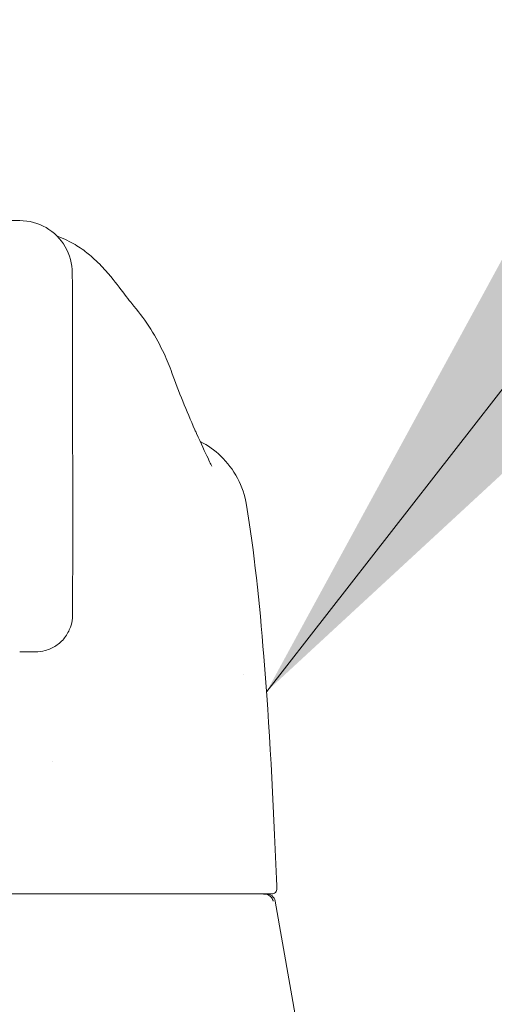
# Model space of a CAD drawing. Header units: inches. Extents: x 3 to 371, y 8 to 234.
# Tile 23 of 51: x 167.03 to 168.11, y 66.55 to 68.78. Entities that reach past the tile are written whole.
import ezdxf

# ---------------------------------------------------------------- set-up
doc = ezdxf.new("R2010")
doc.units = ezdxf.units.IN
doc.header["$LTSCALE"] = 22
doc.header["$MEASUREMENT"] = 0
for name, color, linetype, lineweight in [('Dimension (ANSI)', 7, 'Continuous', 5), ('Symbol (ANSI)', 7, 'Continuous', 5), ('Visible (ANSI)', 7, 'Continuous', 5)]:
    doc.layers.add(name, color=color, linetype=linetype, lineweight=lineweight)
doc.styles.add('ROMANS', font='romans.shx')
doc.dimstyles.new('Default (ANSI)', dxfattribs={"dimscale": 22, "dimtxt": 0.08, "dimasz": 0.098425, "dimexe": 0.125, "dimexo": 0.0625, "dimgap": 0.031496, "dimtad": 0, "dimtih": 1, "dimtoh": 1, "dimrnd": 1e-08, "dimzin": 0, "dimdsep": 46, "dimtxsty": 'ROMANS', "dimcen": 0.09, "dimdle": 0.393701, "dimclrd": 256, "dimclre": 256, "dimclrt": 256, "dimadec": 0, "dimazin": 0, "dimtfac": 1.25, "dimtofl": 0, "dimtmove": 0, "dimatfit": 3, "dimfxl": 0, "dimtolj": 1, "dimtzin": 0, "dimlwd": -1, "dimlwe": -1, "dimarcsym": 0})
doc.dimstyles.new('Default (ANSI)$7', dxfattribs={"dimscale": 22, "dimtxt": 0.08, "dimasz": 0.098425, "dimexe": 0.125, "dimexo": 0.0625, "dimgap": 0.031496, "dimtad": 0, "dimtih": 1, "dimtoh": 1, "dimrnd": 1e-08, "dimzin": 0, "dimdsep": 46, "dimtxsty": 'ROMANS', "dimcen": 0.09, "dimdle": 0.393701, "dimclrd": 256, "dimclre": 256, "dimclrt": 256, "dimadec": 0, "dimazin": 0, "dimtfac": 1.25, "dimtofl": 0, "dimtmove": 0, "dimatfit": 3, "dimfxl": 0, "dimtolj": 1, "dimtzin": 0, "dimlwd": -1, "dimlwe": -1, "dimarcsym": 0})

# ---------------------------------------------------------------- blocks, each defined once
blk = doc.blocks.new('*D35')
at = {"layer": 'Defpoints', "color": 0}
for p in [(169.1964, 74.7761), (140.7589, 65.9501), (169.1964, 65.9501)]:
    blk.add_point(p, dxfattribs=at)
at = {"layer": 'Dimension (ANSI)'}
for p, q in [((140.7589, 67.3251), (140.7589, 77.5261)), ((169.1964, 67.3251), (169.1964, 77.5261)), ((142.9243, 74.7761), (146.3228, 74.7761)), ((167.0311, 74.7761), (163.6325, 74.7761))]:
    blk.add_line(p, q, dxfattribs=at)
for points in [[(142.9243, 75.137), (142.9243, 74.4153), (140.7589, 74.7761)], [(167.0311, 75.137), (167.0311, 74.4153), (169.1964, 74.7761)]]:
    blk.add_solid(points, dxfattribs=at)
at = {"layer": 'Dimension (ANSI)', "insert": (154.9777, 74.7761), "char_height": 1.76, "attachment_point": 5, "style": 'ROMANS'}
blk.add_mtext('\\A1;28.44\\PDOOR WIDTH', dxfattribs=at)

msp = doc.modelspace()

# ---------------------------------------------------------------- linework, layer by layer
at = {"layer": 'Visible (ANSI)'}
for p, q in [((167.035, 68.324), (166.4838, 68.324)), ((167.1542, 67.7138), (167.1542, 67.6116)), ((167.1542, 67.6113), (167.1538, 67.4341)), ((167.0698, 67.3503), (167.0345, 67.3503)), ((167.6113, 66.7872), (167.729, 66.1197))]:
    msp.add_line(p, q, dxfattribs=at)
for centre, radius, start, end in [((167.6034, 66.8152), 0.0118, 270, 2.2758), ((167.5919, 66.7838), 0.0197, 10, 90)]:
    msp.add_arc(centre, radius, start, end, dxfattribs=at)
for centre, major_axis, ratio, start_param, end_param in [((167.1531, 67.2216), (0, 0.9843), 0.001274, 5.235988, 6.283186), ((167.193, 67.9138), (0.1852, 0.0666), 0.666643, 0.000002, 0.000042), ((167.0755, 67.6115), (0.0787, -0.0002), 0.866025, 0, 0.002547), ((167.1078, 67.0987), (0, 0.061), 0.001274, 1.508926, 1.509277)]:
    msp.add_ellipse(centre, major_axis=major_axis, ratio=ratio, start_param=start_param, end_param=end_param, dxfattribs=at)
for points in [[(167.1531, 68.2059), (167.1531, 68.2265), (167.142, 68.2677), (167.0968, 68.313), (167.0556, 68.324), (167.035, 68.324)], [(167.1182, 68.2897), (167.1217, 68.2882), (167.1273, 68.2858), (167.1363, 68.2818)], [(167.2923, 68.131), (167.2923, 68.131), (167.2922, 68.131), (167.2922, 68.1311)], [(167.3782, 67.9804), (167.3937, 67.9374), (167.4109, 67.8949), (167.4299, 67.8518)], [(167.4299, 67.8518), (167.4312, 67.8489), (167.4324, 67.8462), (167.4336, 67.8436)], [(167.4304, 67.8306), (167.4304, 67.8306), (167.4304, 67.8306), (167.4304, 67.8306)], [(167.1542, 67.7138), (167.1542, 67.7138), (167.1542, 67.7138), (167.1542, 67.7138)], [(167.5466, 67.6818), (167.5466, 67.6818), (167.5466, 67.6818), (167.5466, 67.6818)], [(167.1542, 67.6116), (167.1542, 67.6115), (167.1542, 67.6115), (167.1542, 67.6115)], [(167.5397, 67.3001), (167.5397, 67.3001), (167.5397, 67.3001), (167.5397, 67.3001)], [(167.6143, 66.8378), (167.6146, 66.8305), (167.6149, 66.8232), (167.6152, 66.8157)]]:
    msp.add_open_spline(points, degree=3, dxfattribs=at)
for points, knots in [([(167.1363, 68.2818), (167.1498, 68.2758), (167.1615, 68.269), (167.182, 68.2551), (167.1908, 68.248), (167.2109, 68.2303), (167.2203, 68.2203), (167.245, 68.1926), (167.2568, 68.1767), (167.2782, 68.1487), (167.2873, 68.137), (167.2922, 68.1311)], [0, 0, 0, 0, 0.13568, 0.13568, 0.283939, 0.283939, 0.527054, 0.527054, 1.014346, 1.014346, 1.540824, 1.540824, 1.540824, 1.540824]), ([(167.2923, 68.131), (167.3204, 68.0976), (167.3427, 68.0612), (167.3669, 68.0095), (167.3729, 67.9951), (167.3782, 67.9804)], [0, 0, 0, 0, 0.3581266, 0.3581266, 0.4930022, 0.4930022, 0.4930022, 0.4930022]), ([(167.4336, 67.8436), (167.4441, 67.821), (167.4531, 67.801), (167.4623, 67.7816), (167.4646, 67.7769), (167.4673, 67.7715), (167.4681, 67.7701), (167.4683, 67.7697), (167.4684, 67.7697), (167.4684, 67.7697)], [0, 0, 0, 0, 0.2499371, 0.2499371, 0.3535128, 0.3535128, 0.4283098, 0.4283098, 0.439933, 0.439933, 0.439933, 0.439933]), ([(167.4422, 67.8251), (167.459, 67.8164), (167.4747, 67.8053), (167.5034, 67.7778), (167.5164, 67.7607), (167.5362, 67.7235), (167.5432, 67.7028), (167.5466, 67.6818)], [0.2361481, 0.2361481, 0.2361481, 0.2361481, 0.379777, 0.379777, 0.5389916, 0.5389916, 0.7011957, 0.7011957, 0.7011957, 0.7011957]), ([(167.5466, 67.6818), (167.5638, 67.5769), (167.5757, 67.4628), (167.5981, 67.1851), (167.6071, 67.0149), (167.6143, 66.8378)], [0, 0, 0, 0, 1.138918, 1.138918, 2.574106, 2.574106, 2.574106, 2.574106]), ([(167.1538, 67.4342), (167.1538, 67.4247), (167.1522, 67.4151), (167.1461, 67.3975), (167.1416, 67.3892), (167.1304, 67.375), (167.1237, 67.3689), (167.1089, 67.3592), (167.1007, 67.3555), (167.0849, 67.3513), (167.0773, 67.3503), (167.0698, 67.3503)], [0, 0, 0, 0, 0.0731439, 0.0731439, 0.1436614, 0.1436614, 0.211738, 0.211738, 0.2795476, 0.2795476, 0.3380314, 0.3380314, 0.3380314, 0.3380314]), ([(166.8759, 66.8034), (166.8776, 66.8034), (166.8792, 66.8034), (166.881, 66.8034), (166.8828, 66.8034), (166.8846, 66.8034), (166.8866, 66.8034), (166.8885, 66.8034), (166.8905, 66.8034), (166.8926, 66.8034), (166.8946, 66.8034), (166.8968, 66.8034), (166.899, 66.8034), (166.9012, 66.8034), (166.9035, 66.8034), (166.9058, 66.8034), (166.9081, 66.8034), (166.9105, 66.8034), (166.913, 66.8034), (166.9154, 66.8034), (166.9179, 66.8034), (166.9205, 66.8034), (166.9231, 66.8034), (166.9258, 66.8034), (166.9286, 66.8034), (166.9313, 66.8034), (166.9342, 66.8034), (166.9372, 66.8034), (166.9402, 66.8034), (166.9433, 66.8034), (166.9465, 66.8034), (166.9497, 66.8034), (166.9531, 66.8034), (166.9566, 66.8034), (166.9601, 66.8034), (166.9637, 66.8034), (166.9676, 66.8034), (166.9714, 66.8034), (166.9754, 66.8034), (166.9795, 66.8034), (166.9837, 66.8034), (166.988, 66.8034), (166.9925, 66.8034), (166.997, 66.8034), (167.0016, 66.8034), (167.0065, 66.8034), (167.0114, 66.8034), (167.0167, 66.8034), (167.0221, 66.8034), (167.0275, 66.8034), (167.0332, 66.8034), (167.0386, 66.8034), (167.044, 66.8034), (167.0492, 66.8034), (167.0542, 66.8034), (167.0593, 66.8034), (167.064, 66.8034), (167.0687, 66.8034), (167.0734, 66.8034), (167.078, 66.8034), (167.0826, 66.8034), (167.0872, 66.8034), (167.0917, 66.8034), (167.0964, 66.8034), (167.101, 66.8034), (167.1058, 66.8034), (167.1107, 66.8034), (167.1156, 66.8034), (167.1208, 66.8034), (167.1262, 66.8034), (167.1316, 66.8034), (167.1374, 66.8034), (167.1434, 66.8034), (167.1495, 66.8034), (167.1559, 66.8034), (167.1626, 66.8034), (167.1694, 66.8034), (167.1765, 66.8034), (167.184, 66.8034), (167.1915, 66.8034), (167.1993, 66.8034), (167.2076, 66.8034), (167.2159, 66.8034), (167.2246, 66.8034), (167.2336, 66.8034), (167.2425, 66.8034), (167.2516, 66.8034), (167.2604, 66.8034), (167.2692, 66.8034), (167.2775, 66.8034), (167.2857, 66.8034), (167.2939, 66.8034), (167.3019, 66.8034), (167.3097, 66.8034), (167.3176, 66.8034), (167.3252, 66.8034), (167.3327, 66.8034), (167.3402, 66.8034), (167.3476, 66.8034), (167.3549, 66.8034), (167.3622, 66.8034), (167.3695, 66.8034), (167.3769, 66.8034), (167.3843, 66.8034), (167.3917, 66.8034), (167.3994, 66.8034), (167.407, 66.8034), (167.4148, 66.8034), (167.4229, 66.8034), (167.431, 66.8034), (167.4394, 66.8034), (167.4476, 66.8034), (167.4558, 66.8034), (167.4639, 66.8034), (167.4716, 66.8034), (167.4792, 66.8034), (167.4864, 66.8034), (167.4933, 66.8034), (167.5002, 66.8034), (167.5067, 66.8034), (167.5129, 66.8034), (167.519, 66.8034), (167.5248, 66.8034), (167.5302, 66.8034), (167.5356, 66.8034), (167.5406, 66.8034), (167.5453, 66.8034), (167.55, 66.8034), (167.5543, 66.8034), (167.5582, 66.8034), (167.5622, 66.8034), (167.5658, 66.8034), (167.569, 66.8034), (167.5722, 66.8034), (167.575, 66.8034), (167.5775, 66.8034), (167.5799, 66.8034), (167.5821, 66.8034), (167.5842, 66.8034), (167.5862, 66.8034), (167.5881, 66.8034), (167.5898, 66.8034), (167.5915, 66.8034), (167.593, 66.8034), (167.5943, 66.8034), (167.5957, 66.8034), (167.5968, 66.8034), (167.5977, 66.8034), (167.5986, 66.8034), (167.5994, 66.8034), (167.5999, 66.8034), (167.6003, 66.8034), (167.6006, 66.8034), (167.6007, 66.8034)], [0, 0, 0, 0, 0.019608, 0.019608, 0.019608, 0.039216, 0.039216, 0.039216, 0.058824, 0.058824, 0.058824, 0.078431, 0.078431, 0.078431, 0.098039, 0.098039, 0.098039, 0.117647, 0.117647, 0.117647, 0.137255, 0.137255, 0.137255, 0.156863, 0.156863, 0.156863, 0.176471, 0.176471, 0.176471, 0.196078, 0.196078, 0.196078, 0.215686, 0.215686, 0.215686, 0.235294, 0.235294, 0.235294, 0.254902, 0.254902, 0.254902, 0.27451, 0.27451, 0.27451, 0.294118, 0.294118, 0.294118, 0.313725, 0.313725, 0.313725, 0.333333, 0.333333, 0.333333, 0.352941, 0.352941, 0.352941, 0.372549, 0.372549, 0.372549, 0.392157, 0.392157, 0.392157, 0.411765, 0.411765, 0.411765, 0.431373, 0.431373, 0.431373, 0.45098, 0.45098, 0.45098, 0.470588, 0.470588, 0.470588, 0.490196, 0.490196, 0.490196, 0.509804, 0.509804, 0.509804, 0.529412, 0.529412, 0.529412, 0.54902, 0.54902, 0.54902, 0.568627, 0.568627, 0.568627, 0.588235, 0.588235, 0.588235, 0.607843, 0.607843, 0.607843, 0.627451, 0.627451, 0.627451, 0.647059, 0.647059, 0.647059, 0.666667, 0.666667, 0.666667, 0.686275, 0.686275, 0.686275, 0.705882, 0.705882, 0.705882, 0.72549, 0.72549, 0.72549, 0.745098, 0.745098, 0.745098, 0.764706, 0.764706, 0.764706, 0.784314, 0.784314, 0.784314, 0.803922, 0.803922, 0.803922, 0.823529, 0.823529, 0.823529, 0.843137, 0.843137, 0.843137, 0.862745, 0.862745, 0.862745, 0.882353, 0.882353, 0.882353, 0.901961, 0.901961, 0.901961, 0.921569, 0.921569, 0.921569, 0.941176, 0.941176, 0.941176, 0.960784, 0.960784, 0.960784, 0.980392, 0.980392, 0.980392, 1, 1, 1, 1]), ([(167.5908, 66.8027), (167.5896, 66.803), (167.5883, 66.8032), (167.5858, 66.8034), (167.5846, 66.8034), (167.5836, 66.8034)], [0.000001, 0.000001, 0.000001, 0.000001, 0.01272699, 0.01272699, 0.02459906, 0.02459906, 0.02459906, 0.02459906]), ([(167.5908, 66.8027), (167.5926, 66.8023), (167.5944, 66.8016), (167.5977, 66.7998), (167.5993, 66.7987), (167.6021, 66.7962), (167.6032, 66.7947), (167.6052, 66.7916), (167.6059, 66.79), (167.6065, 66.788), (167.6066, 66.7876), (167.6067, 66.7872)], [0.00000021, 0.00000021, 0.00000021, 0.00000021, 0.01790702, 0.01790702, 0.03464891, 0.03464891, 0.05076492, 0.05076492, 0.06565697, 0.06565697, 0.06905546, 0.06905546, 0.06905546, 0.06905546]), ([(167.6007, 66.8034), (167.6012, 66.8034), (167.6015, 66.8034), (167.6018, 66.8034), (167.6021, 66.8034), (167.6024, 66.8034), (167.6026, 66.8034), (167.6029, 66.8034), (167.6031, 66.8034), (167.6032, 66.8034), (167.6033, 66.8034), (167.6034, 66.8034), (167.6034, 66.8034)], [0, 0, 0, 0, 0.25, 0.25, 0.25, 0.5, 0.5, 0.5, 0.75, 0.75, 0.75, 0.9509284, 0.9509284, 0.9509284, 0.9509284])]:
    msp.add_open_spline(points, degree=3, knots=knots, dxfattribs=at)

# ---------------------------------------------------------------- dimensions: what is measured, and where the dimension line sits
at = {"layer": 'Dimension (ANSI)'}
dim = msp.add_linear_dim(base=(169.1964, 74.7761), p1=(140.7589, 65.9501), p2=(169.1964, 65.9501), angle=180, text='<>\\PDOOR WIDTH', dimstyle='Default (ANSI)', override={"dimtih": 0, "dimtoh": 0, "dimdec": 2, "dimtp": 0, "dimtm": 0, "dimtdec": 2, "dimatfit": 1}, dxfattribs=at)
dim.commit()
dim.dimension.update_dxf_attribs({"geometry": '*D35', "text_midpoint": (154.9777, 74.7761), "dimtype": 160})

# ---------------------------------------------------------------- leaders
at = {"layer": 'Symbol (ANSI)', "annotation_type": 0, "has_hookline": 1, "hookline_direction": 0, "text_width": 27.9796}
msp.add_leader([(167.5921, 67.2608), (171.628, 72.4432), (173.7934, 72.4432)], dimstyle='Default (ANSI)$7', override={"dimtad": 0}, dxfattribs=at)

doc.saveas('drawing.dxf')
